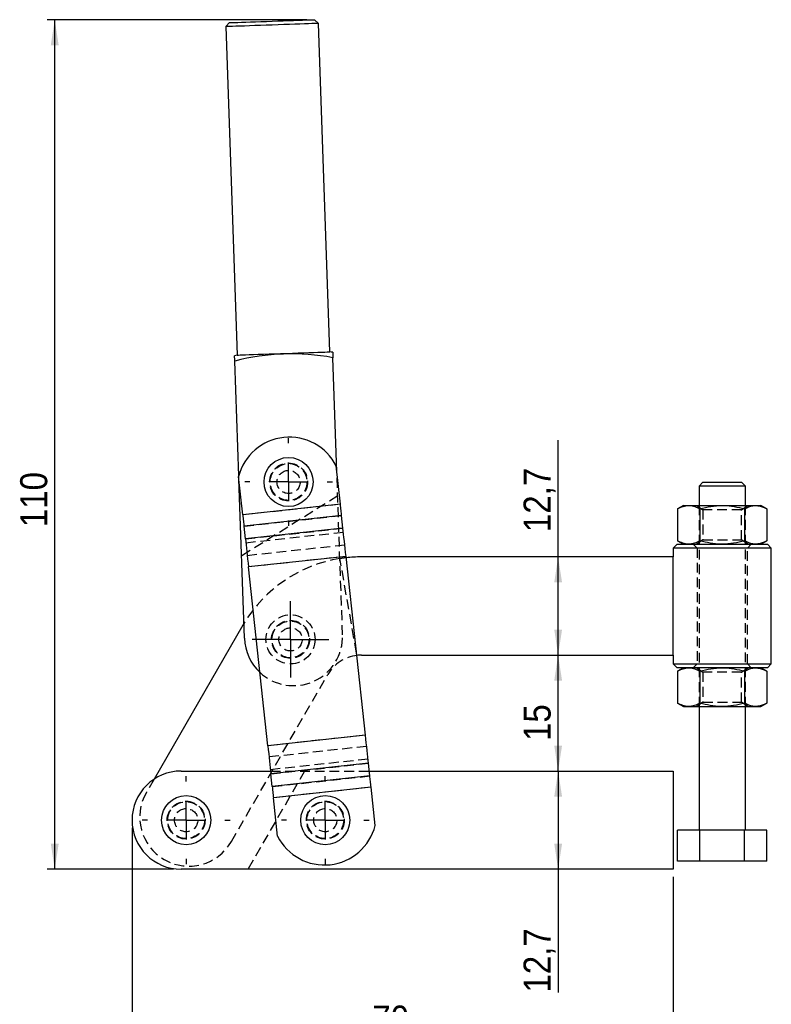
# Model space of a CAD drawing. Extents: x 62 to 368, y 48 to 282.
# Tile 2 of 4: x 62 to 159, y 114 to 241. Entities that reach past the tile are written whole.
import ezdxf

# ---------------------------------------------------------------- set-up
doc = ezdxf.new("R2010")
doc.units = 0
doc.linetypes.add('SLD-SÓLIDA', pattern=[0])
doc.linetypes.add('SLD-TRACEJADA', pattern=[1.905, 1.27, -0.635])
doc.layers.get('0').update_dxf_attribs({"linetype": 'CONTINUOUS'})
doc.styles.add('SLDTEXTSTYLE0', font='GOTHIC.TTF', dxfattribs={"width": 0.913})
doc.dimstyles.new('SLDDIMSTYLE0', dxfattribs={"dimtxt": 3.5, "dimasz": 3.302, "dimexe": 0, "dimexo": 0.0625, "dimgap": 0.875, "dimtad": 1, "dimdec": 1, "dimrnd": 1e-09, "dimzin": 12, "dimtxsty": 'SLDTEXTSTYLE0', "dimsah": 1, "dimcen": 0.09, "dimazin": 3, "dimtfac": 1, "dimtofl": 0, "dimtmove": 0, "dimatfit": 3, "dimtolj": 1, "dimtzin": 12})
doc.dimstyles.new('SLDDIMSTYLE1', dxfattribs={"dimtxt": 3.5, "dimasz": 3.302, "dimexe": 0, "dimexo": 0.0625, "dimgap": 0.875, "dimtad": 1, "dimrnd": 1e-09, "dimzin": 12, "dimtxsty": 'SLDTEXTSTYLE0', "dimsah": 1, "dimcen": 0.09, "dimazin": 3, "dimtfac": 1, "dimtofl": 0, "dimtmove": 0, "dimatfit": 3, "dimtolj": 1, "dimtzin": 12})
doc.dimstyles.new('SLDDIMSTYLE2', dxfattribs={"dimtxt": 3.5, "dimasz": 3.302, "dimexe": 0, "dimexo": 0.0625, "dimgap": 0.875, "dimtad": 1, "dimdec": 0, "dimrnd": 1e-09, "dimzin": 12, "dimtxsty": 'SLDTEXTSTYLE0', "dimsah": 1, "dimcen": 0.09, "dimazin": 3, "dimtfac": 1, "dimtofl": 0, "dimtmove": 0, "dimatfit": 3, "dimtolj": 1, "dimtzin": 12})
doc.dimstyles.new('SLDDIMSTYLE3', dxfattribs={"dimtxt": 3.5, "dimasz": 3.302, "dimexe": 0, "dimexo": 0.0625, "dimgap": 0.875, "dimtad": 1, "dimdec": 0, "dimrnd": 1e-09, "dimzin": 12, "dimtxsty": 'SLDTEXTSTYLE0', "dimsah": 1, "dimcen": 0.09, "dimazin": 3, "dimtfac": 1, "dimtdec": 0, "dimtofl": 0, "dimtmove": 0, "dimatfit": 3, "dimtolj": 1, "dimtzin": 12})

# ---------------------------------------------------------------- blocks, each defined once
blk = doc.blocks.new('*D1')
for p, q in [((131.62, 143.8), (131.62, 131.1)), ((131.62, 131.1), (131.62, 115.15))]:
    blk.add_line(p, q)
for points in [[(131.62, 143.8), (131.12, 140.5), (132.13, 140.5)], [(131.62, 131.1), (132.13, 134.4), (131.12, 134.4)]]:
    blk.add_solid(points)
at = {"insert": (127.15, 115.15, 0.1), "char_height": 3.5, "attachment_point": 1, "rotation": 90, "style": 'SLDTEXTSTYLE0'}
blk.add_mtext('12,7', dxfattribs=at)
blk = doc.blocks.new('*D2')
for p, q in [((131.62, 171.5), (131.62, 186.6)), ((131.62, 158.8), (131.62, 171.5))]:
    blk.add_line(p, q)
for points in [[(131.62, 171.5), (131.12, 168.2), (132.13, 168.2)], [(131.62, 158.8), (132.13, 162.1), (131.12, 162.1)]]:
    blk.add_solid(points)
at = {"insert": (127.15, 174.71, 0.1), "char_height": 3.5, "attachment_point": 1, "rotation": 90, "style": 'SLDTEXTSTYLE0'}
blk.add_mtext('12,7', dxfattribs=at)
blk = doc.blocks.new('*D3')
blk.add_line((131.62, 143.8), (131.62, 158.8))
for points in [[(131.62, 158.8), (131.12, 155.5), (132.13, 155.5)], [(131.62, 143.8), (132.13, 147.1), (131.12, 147.1)]]:
    blk.add_solid(points)
at = {"insert": (127.15, 147.69, 0.1), "char_height": 3.5, "attachment_point": 1, "rotation": 90, "style": 'SLDTEXTSTYLE0'}
blk.add_mtext('15', dxfattribs=at)
blk = doc.blocks.new('*D4')
for p, q in [((76.5, 136.45), (76.5, 108)), ((146.5, 130.1), (146.5, 108)), ((146.5, 109), (76.5, 109))]:
    blk.add_line(p, q)
for points in [[(76.5, 109), (79.8, 108.49), (79.8, 109.51)], [(146.5, 109), (143.2, 109.51), (143.2, 108.49)]]:
    blk.add_solid(points)
at = {"insert": (107.58, 113.47, 0.1), "char_height": 3.5, "attachment_point": 1, "style": 'SLDTEXTSTYLE0'}
blk.add_mtext('70', dxfattribs=at)
blk = doc.blocks.new('*D5')
for p, q in [((99.1, 240.99), (65.5, 240.99)), ((66.5, 131.1), (66.5, 240.99)), ((81.85, 131.1), (65.5, 131.1))]:
    blk.add_line(p, q)
for points in [[(66.5, 240.99), (65.99, 237.69), (67.01, 237.69)], [(66.5, 131.1), (67.01, 134.4), (65.99, 134.4)]]:
    blk.add_solid(points)
at = {"insert": (62.03, 175.35, 0.1), "char_height": 3.5, "attachment_point": 1, "rotation": 90, "style": 'SLDTEXTSTYLE0'}
blk.add_mtext('110', dxfattribs=at)
blk = doc.blocks.new('SW_CENTERMARKSYMBOL_0')
at = {"color": 0}
for p, q in [((0, 5), (0, 5.675)), ((0, 0), (0, 2.5)), ((-5, 0), (-5.675, 0)), ((0, 0), (-2.5, 0)), ((0, 0), (0, -2.5)), ((0, 0), (2.5, 0)), ((5, 0), (5.675, 0)), ((0, -5), (0, -5.675))]:
    blk.add_line(p, q, dxfattribs=at)
blk = doc.blocks.new('SW_CENTERMARKSYMBOL_1')
at = {"color": 0}
for p, q in [((0, 2.5), (0, 4.95)), ((0, 0), (0, 2.5)), ((-2.5, 0), (-4.95, 0)), ((0, 0), (-2.5, 0)), ((0, 0), (0, -2.5)), ((0, 0), (2.5, 0)), ((2.5, 0), (4.95, 0)), ((0, -2.5), (0, -4.95))]:
    blk.add_line(p, q, dxfattribs=at)
blk = doc.blocks.new('SW_CENTERMARKSYMBOL_2')
at = {"color": 0}
for p, q in [((0, 5), (0, 5.675)), ((0, 0), (0, 2.5)), ((-5, 0), (-5.675, 0)), ((0, 0), (-2.5, 0)), ((0, 0), (0, -2.5)), ((0, 0), (2.5, 0)), ((5, 0), (5.675, 0)), ((0, -5), (0, -5.675))]:
    blk.add_line(p, q, dxfattribs=at)
blk = doc.blocks.new('SW_CENTERMARKSYMBOL_3')
at = {"color": 0}
for p, q in [((0, 5), (0, 5.675)), ((0, 0), (0, 2.5)), ((-5, 0), (-5.675, 0)), ((0, 0), (-2.5, 0)), ((0, 0), (0, -2.5)), ((0, 0), (2.5, 0)), ((5, 0), (5.675, 0)), ((0, -5), (0, -5.675))]:
    blk.add_line(p, q, dxfattribs=at)

msp = doc.modelspace()

# ---------------------------------------------------------------- linework, layer by layer
at = {"color": 7, "linetype": 'SLD-SÓLIDA'}
for p, q in [((100.620953, 240.509419), (100.103808, 240.991666)), ((89.110508, 240.607767), (88.628263, 240.090622)), ((88.628263, 240.090622), (90.111705, 197.610396)), ((102.104395, 198.029189), (100.620953, 240.509419)), ((90.307538, 181.973672), (89.788773, 196.82915)), ((102.996502, 182.511362), (102.481037, 197.272374)), ((103.452982, 178.305189), (102.914128, 183.27039)), ((90.827118, 176.934949), (90.288263, 181.900153)), ((91.040771, 160.976625), (90.320467, 181.603415)), ((150.349359, 181.151802), (149.849358, 180.651805)), ((150.349359, 181.151802), (155.349362, 181.151802)), ((155.849363, 180.651805), (155.349362, 181.151802)), ((149.849358, 180.651805), (149.849358, 178.151804)), ((155.849363, 180.651805), (149.849358, 180.651805)), ((155.849363, 178.151804), (155.849363, 180.651805)), ((103.452982, 178.305189), (90.827118, 176.934949)), ((147.849362, 178.151804), (147.075857, 177.705223)), ((147.075857, 177.705223), (147.075857, 173.598385)), ((147.849362, 178.151804), (148.519236, 178.151804)), ((148.519236, 178.151804), (152.849364, 178.151804)), ((149.962607, 177.705223), (149.962607, 173.598385)), ((152.849364, 178.151804), (157.179485, 178.151804)), ((155.736114, 177.705223), (155.736114, 173.598385)), ((157.179485, 178.151804), (157.84936, 178.151804)), ((158.622864, 177.705223), (157.84936, 178.151804)), ((158.622864, 177.705223), (158.622864, 173.598385)), ((103.610798, 176.851018), (90.984933, 175.480782)), ((103.789282, 175.206403), (103.610798, 176.851018)), ((91.163418, 173.836167), (90.984933, 175.480782)), ((103.789282, 175.206403), (91.163418, 173.836167)), ((147.075857, 173.598385), (147.849362, 173.151805)), ((157.84936, 173.151805), (158.622864, 173.598385)), ((146.999362, 173.151805), (146.499361, 172.651804)), ((146.499361, 172.651804), (146.499361, 171.501803)), ((152.849364, 172.651804), (146.499361, 172.651804)), ((146.999362, 173.151805), (152.849364, 173.151805)), ((152.849364, 173.151805), (158.699359, 173.151805)), ((159.19936, 172.651804), (152.849364, 172.651804)), ((159.19936, 172.651804), (158.699359, 173.151805)), ((159.19936, 157.651803), (159.19936, 172.651804)), ((104.18382, 171.570981), (91.557957, 170.200745)), ((106.693487, 148.446015), (104.18382, 171.570981)), ((146.499361, 171.501803), (106.163948, 171.501803)), ((146.499361, 158.801804), (146.499361, 171.501803)), ((94.067621, 147.075777), (91.557957, 170.200745)), ((90.835299, 162.651804), (79.342427, 142.745566)), ((90.97403, 162.887855), (90.835299, 162.651804)), ((105.595083, 158.769338), (105.538004, 159.093047)), ((106.163948, 158.801804), (146.499361, 158.801804)), ((146.499361, 158.801804), (146.499361, 157.651803)), ((146.499361, 157.651803), (146.999362, 157.151804)), ((146.499361, 157.651803), (152.849364, 157.651803)), ((152.849364, 157.151804), (146.999362, 157.151804)), ((147.849362, 157.151804), (147.075857, 156.705222)), ((147.075857, 156.705222), (147.075857, 152.598386)), ((149.962607, 156.705222), (149.962607, 152.598386)), ((152.849364, 157.651803), (159.19936, 157.651803)), ((158.699359, 157.151804), (152.849364, 157.151804)), ((155.736114, 156.705222), (155.736114, 152.598386)), ((158.622864, 156.705222), (157.84936, 157.151804)), ((158.622864, 156.705222), (158.622864, 152.598386)), ((158.699359, 157.151804), (159.19936, 157.651803)), ((147.075857, 152.598386), (147.849362, 152.151804)), ((147.849362, 152.151804), (148.519236, 152.151804)), ((148.519236, 152.151804), (152.849364, 152.151804)), ((149.849358, 152.151804), (149.849358, 136.151804)), ((152.849364, 152.151804), (157.179485, 152.151804)), ((155.849363, 136.151804), (155.849363, 152.151804)), ((157.179485, 152.151804), (157.84936, 152.151804)), ((157.84936, 152.151804), (158.622864, 152.598386)), ((106.693487, 148.446015), (94.067621, 147.075777)), ((107.088025, 144.810593), (94.462161, 143.440355)), ((107.266509, 143.165979), (107.088025, 144.810593)), ((82.849361, 143.801804), (94.422934, 143.801804)), ((94.640644, 141.795741), (94.462161, 143.440355)), ((107.266509, 143.165979), (94.640644, 141.795741)), ((107.197506, 143.801804), (146.499361, 143.801804)), ((146.499361, 143.801804), (146.499361, 131.101804)), ((107.424324, 141.71181), (94.79846, 140.341572)), ((107.963178, 136.746607), (107.424324, 141.71181)), ((95.337314, 135.376369), (94.79846, 140.341572)), ((147.075857, 132.151804), (147.075857, 136.151804)), ((149.962607, 136.151804), (147.075857, 136.151804)), ((149.962607, 132.151804), (149.962607, 136.151804)), ((155.736114, 136.151804), (149.962607, 136.151804)), ((155.736114, 132.151804), (155.736114, 136.151804)), ((158.622864, 136.151804), (155.736114, 136.151804)), ((158.622864, 132.151804), (158.622864, 136.151804)), ((149.962607, 132.151804), (147.075857, 132.151804)), ((155.736114, 132.151804), (149.962607, 132.151804)), ((158.622864, 132.151804), (155.736114, 132.151804)), ((146.499361, 131.101804), (82.849361, 131.101804))]:
    msp.add_line(p, q, dxfattribs=at)
at = {"color": 7, "linetype": 'SLD-TRACEJADA'}
for p, q in [((103.733034, 161.419848), (102.996502, 182.511362)), ((90.320467, 181.603415), (90.307538, 181.973672)), ((103.105459, 179.391241), (90.669091, 171.620137)), ((103.452982, 178.305189), (90.827118, 176.934949)), ((149.553652, 178.151804), (150.349359, 177.594642)), ((149.849358, 178.151804), (149.849358, 152.151804)), ((155.349362, 177.594642), (150.349359, 177.594642)), ((150.349359, 177.594642), (150.349359, 173.708963)), ((155.349362, 177.594642), (156.145069, 178.151804)), ((155.349362, 173.708963), (155.349362, 177.594642)), ((155.849363, 152.151804), (155.849363, 178.151804)), ((90.984933, 175.480782), (103.610798, 176.851018)), ((91.163418, 173.836167), (103.789282, 175.206403)), ((103.847522, 174.669764), (91.221657, 173.299527)), ((150.349359, 173.708963), (149.553652, 173.151805)), ((150.349359, 173.708963), (155.014421, 173.708963)), ((155.014421, 173.708963), (155.349362, 173.708963)), ((156.145069, 173.151805), (155.349362, 173.708963)), ((104.026006, 173.025152), (91.400141, 171.654912)), ((149.099361, 173.151805), (149.599362, 172.651804)), ((149.599362, 172.651804), (149.599362, 157.651803)), ((156.09936, 172.651804), (156.599361, 173.151805)), ((156.09936, 157.651803), (156.09936, 172.651804)), ((104.18382, 171.570981), (91.557957, 170.200745)), ((105.538004, 159.093047), (103.388611, 171.282864)), ((149.599362, 157.651803), (149.099361, 157.151804)), ((149.553652, 157.151804), (150.349359, 156.594644)), ((155.349362, 156.594644), (156.145069, 157.151804)), ((156.599361, 157.151804), (156.09936, 157.651803)), ((89.348622, 134.676804), (101.833822, 156.301804)), ((155.349362, 156.594644), (150.349359, 156.594644)), ((150.349359, 156.594644), (150.349359, 152.708964)), ((155.349362, 152.708964), (155.349362, 156.594644)), ((150.349359, 152.708964), (149.553652, 152.151804)), ((150.349359, 152.708964), (155.014421, 152.708964)), ((155.014421, 152.708964), (155.349362, 152.708964)), ((156.145069, 152.151804), (155.349362, 152.708964)), ((106.693487, 148.446015), (94.067621, 147.075777)), ((106.851302, 146.991846), (94.225438, 145.621609)), ((107.029786, 145.347232), (94.403922, 143.976994)), ((94.462161, 143.440355), (107.088025, 144.810593)), ((79.342427, 142.745566), (78.3501, 141.026804)), ((98.831709, 143.801804), (91.499361, 131.101804)), ((94.422934, 143.801804), (107.197506, 143.801804)), ((94.640644, 141.795741), (107.266509, 143.165979)), ((107.424324, 141.71181), (94.79846, 140.341572))]:
    msp.add_line(p, q, dxfattribs=at)
at = {"color": 7, "linetype": 'SLD-SÓLIDA', "flags": 128}
for points in [[(89.110508, 240.607767), (89.138113, 240.608736), (89.260244, 240.612997), (89.477791, 240.620597), (89.786871, 240.631385), (90.181969, 240.645184), (90.656036, 240.661739), (91.20061, 240.680753), (91.805973, 240.701898), (92.461325, 240.724778), (93.154968, 240.749008), (93.874527, 240.774131), (94.607157, 240.799716)], [(94.607157, 240.799716), (95.339789, 240.825302), (96.059348, 240.850425), (96.752991, 240.874647), (97.408343, 240.897535), (98.013706, 240.918672), (98.55828, 240.937694), (99.032346, 240.954249), (99.427444, 240.968047), (99.736524, 240.978836), (99.954072, 240.986435), (100.076202, 240.990697), (100.103808, 240.991666)], [(94.624608, 240.300021), (93.857811, 240.273243), (93.103608, 240.246906), (92.374376, 240.221439), (91.682095, 240.197262), (91.038131, 240.174776), (90.453055, 240.154347), (89.936476, 240.136309), (89.496876, 240.120953), (89.141474, 240.108548), (88.876104, 240.09928), (88.705125, 240.093304), (88.631343, 240.090734), (88.628263, 240.090622)], [(100.620953, 240.509419), (100.617872, 240.509308), (100.544091, 240.50673), (100.373111, 240.500762), (100.10774, 240.491493), (99.752338, 240.479088), (99.312739, 240.463732), (98.79616, 240.445694), (98.211085, 240.425265), (97.567118, 240.402772), (96.874838, 240.378602), (96.145607, 240.353136), (95.391403, 240.326798), (94.624608, 240.300021)], [(89.788773, 196.82915), (89.778171, 197.132731), (89.770576, 197.350221), (89.766011, 197.480975), (89.764487, 197.524606)], [(90.111705, 197.610396), (90.139413, 197.61136), (90.262046, 197.615644), (90.480669, 197.623278), (90.791694, 197.634141), (91.190013, 197.648051), (91.669088, 197.664777), (92.221049, 197.684052), (92.836834, 197.705558), (93.506334, 197.728938), (94.218552, 197.753808), (94.961797, 197.779762), (95.723863, 197.806376), (96.492236, 197.833205), (97.254302, 197.859819), (97.997548, 197.885773), (98.709767, 197.910646), (99.379265, 197.934023), (99.99505, 197.955529), (100.547011, 197.974803), (101.026086, 197.991534), (101.424405, 198.00544), (101.735429, 198.016303), (101.954054, 198.023936), (102.076686, 198.02822), (102.104395, 198.029189)], [(102.45675, 197.96783), (102.458273, 197.924199), (102.462841, 197.793445), (102.470435, 197.575955), (102.481037, 197.272374)], [(103.610798, 176.851018), (103.594906, 176.997459), (103.577522, 177.157635), (103.55883, 177.329867), (103.539027, 177.512346), (103.51832, 177.703152), (103.496925, 177.900283), (103.475071, 178.101665), (103.452982, 178.305189)], [(90.827118, 176.934949), (90.849206, 176.731429), (90.871062, 176.530043), (90.892455, 176.332912), (90.913163, 176.142106), (90.932967, 175.95963), (90.951658, 175.787399), (90.969041, 175.627219), (90.984933, 175.480782)], [(104.18382, 171.570981), (104.128602, 172.079785), (104.073964, 172.583247), (104.02048, 173.076073), (103.968709, 173.553089), (103.919202, 174.009285), (103.872472, 174.439861), (103.829013, 174.840304), (103.789282, 175.206403)], [(91.163418, 173.836167), (91.203149, 173.470067), (91.246607, 173.069625), (91.293336, 172.639045), (91.342845, 172.182853), (91.394615, 171.705837), (91.448099, 171.213011), (91.502738, 170.709549), (91.557957, 170.200745)], [(107.088025, 144.810593), (107.048293, 145.176692), (107.004836, 145.577134), (106.958106, 146.007714), (106.908597, 146.463908), (106.856828, 146.940924), (106.803344, 147.43375), (106.748705, 147.93721), (106.693487, 148.446015)], [(94.067621, 147.075777), (94.122841, 146.566973), (94.177478, 146.063513), (94.230964, 145.570687), (94.282733, 145.093671), (94.332242, 144.637477), (94.37897, 144.206897), (94.422429, 143.806454), (94.462161, 143.440355)], [(107.424324, 141.71181), (107.402237, 141.915332), (107.38038, 142.116716), (107.358988, 142.313846), (107.338281, 142.504653), (107.318477, 142.68713), (107.299786, 142.859362), (107.282401, 143.019539), (107.266509, 143.165979)], [(94.640644, 141.795741), (94.656538, 141.649301), (94.67392, 141.489124), (94.692612, 141.316892), (94.712415, 141.134415), (94.733122, 140.943609), (94.754517, 140.746478), (94.776373, 140.545094), (94.79846, 140.341572)]]:
    msp.add_lwpolyline(points, dxfattribs=at)
at = {"color": 7, "linetype": 'SLD-SÓLIDA'}
for centre in [(96.752081, 181.194956), (83.499361, 137.451804), (101.499361, 137.451804)]:
    msp.add_circle(centre, 3.175, dxfattribs=at)
at = {"color": 7, "linetype": 'SLD-TRACEJADA'}
for centre, radius in [((96.752081, 181.194956), 2.45), ((96.752081, 181.194956), 2.38125), ((96.752081, 181.194956), 1.5), ((96.999361, 160.83449), 3.175), ((96.999361, 160.83449), 2.45), ((96.999361, 160.83449), 2.38125), ((96.999361, 160.83449), 1.5), ((83.499361, 137.451804), 2.45), ((83.499361, 137.451804), 2.38125), ((83.499361, 137.451804), 1.5), ((101.499361, 137.451804), 2.45), ((101.499361, 137.451804), 2.38125), ((101.499361, 137.451804), 1.5)]:
    msp.add_circle(centre, radius, dxfattribs=at)
at = {"color": 7, "linetype": 'SLD-SÓLIDA'}
for centre, radius, start, end in [((97.133881, 168.44382), 30, 103.53695903, 104.22004107), ((97.133881, 168.44382), 29.320258, 79.49212408, 104.50787592), ((97.133881, 168.44382), 30, 79.77995893, 80.46304097), ((96.858207, 180.217075), 6.782102, 26.75664098, 165.63106726), ((106.163949, 153.801804), 17.7, 90, 96.36025324), ((97.386903, 161.198236), 6.35, 182, 226.76275741), ((106.163949, 153.801804), 5, 90, 96.53287351), ((82.849361, 137.451804), 6.35, 90, 270), ((101.393235, 138.429685), 6.782102, 206.75664098, 345.63106726)]:
    msp.add_arc(centre, radius, start, end, dxfattribs=at)
at = {"color": 7, "linetype": 'SLD-TRACEJADA'}
for centre, radius, start, end in [((106.163949, 153.801804), 17.7, 99.02113575, 149.11368724), ((106.163949, 153.801804), 17.7, 96.36025324, 99.02113575), ((97.386903, 161.198236), 6.35, 226.76275741, 2), ((106.163949, 153.801804), 5, 96.53287351, 150), ((83.849361, 137.851804), 6.35, 150, 330)]:
    msp.add_arc(centre, radius, start, end, dxfattribs=at)
at = {"color": 7, "linetype": 'SLD-SÓLIDA'}
for points, knots in [([(147.075857, 177.705223), (147.310267, 177.830042), (147.783385, 178.081967), (148.272471, 178.128384), (148.519236, 178.151804)], [0, 0, 0, 0, 0.4954574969, 1, 1, 1, 1]), ([(148.519236, 178.151804), (148.553436, 178.151271), (148.812518, 178.147238), (149.30101, 178.049703), (149.740732, 177.820749), (149.962607, 177.705223)], [0, 0, 0, 0, 0.0700628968, 0.5307700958, 1, 1, 1, 1]), ([(149.962607, 177.705223), (150.43143, 177.830042), (151.37767, 178.081966), (152.355838, 178.128384), (152.849364, 178.151804)], [0, 0, 0, 0, 0.49545874, 1, 1, 1, 1]), ([(152.849364, 178.151804), (152.917761, 178.151271), (153.435924, 178.147238), (154.412922, 178.049703), (155.292364, 177.820749), (155.736114, 177.705223)], [0, 0, 0, 0, 0.07006056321, 0.53076997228, 1, 1, 1, 1]), ([(155.736114, 177.705223), (155.913078, 177.799001), (156.268615, 177.987409), (156.753563, 178.129952), (157.058867, 178.145616), (157.179485, 178.151804)], [0, 0, 0, 0, 0.3747927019, 0.7529963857, 1, 1, 1, 1]), ([(157.179485, 178.151804), (157.36614, 178.137388), (157.742149, 178.108348), (158.223439, 177.92335), (158.514433, 177.764437), (158.622864, 177.705223)], [0, 0, 0, 0, 0.38211750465, 0.76976397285, 1, 1, 1, 1]), ([(148.519236, 173.151805), (148.485037, 173.152337), (148.225953, 173.15637), (147.737453, 173.253905), (147.297732, 173.482859), (147.075857, 173.598385)], [0, 0, 0, 0, 0.0700628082, 0.5307706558, 1, 1, 1, 1]), ([(149.962607, 173.598385), (149.728197, 173.473567), (149.255078, 173.221642), (148.765998, 173.175224), (148.519236, 173.151805)], [0, 0, 0, 0, 0.495458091, 1, 1, 1, 1]), ([(152.849364, 173.151805), (152.780965, 173.152337), (152.2628, 173.15637), (151.285799, 173.253905), (150.406357, 173.482859), (149.962607, 173.598385)], [0, 0, 0, 0, 0.0700629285, 0.5307711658, 1, 1, 1, 1]), ([(155.736114, 173.598385), (155.267291, 173.473567), (154.321054, 173.221643), (153.342888, 173.175224), (152.849364, 173.151805)], [0, 0, 0, 0, 0.4954599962, 1, 1, 1, 1]), ([(157.179485, 173.151805), (157.058867, 173.15799), (156.755385, 173.173554), (156.270419, 173.315459), (155.914854, 173.503739), (155.736114, 173.598385)], [0, 0, 0, 0, 0.2470032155, 0.6214752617, 1, 1, 1, 1]), ([(158.622864, 173.598385), (158.514433, 173.539171), (158.225894, 173.381601), (157.744704, 173.19599), (157.36869, 173.166595), (157.179485, 173.151805)], [0, 0, 0, 0, 0.2302365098, 0.612667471, 1, 1, 1, 1]), ([(147.075857, 156.705222), (147.310267, 156.830041), (147.783385, 157.081968), (148.272471, 157.128385), (148.519236, 157.151804)], [0, 0, 0, 0, 0.4954575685, 1, 1, 1, 1]), ([(148.519236, 157.151804), (148.553436, 157.151271), (148.812518, 157.147233), (149.301011, 157.049709), (149.740732, 156.82075), (149.962607, 156.705222)], [0, 0, 0, 0, 0.0700628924, 0.5307698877, 1, 1, 1, 1]), ([(149.962607, 156.705222), (150.43143, 156.830041), (151.37767, 157.081967), (152.355838, 157.128384), (152.849364, 157.151804)], [0, 0, 0, 0, 0.4954588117, 1, 1, 1, 1]), ([(152.849364, 157.151804), (152.917761, 157.151271), (153.435924, 157.147232), (154.412923, 157.049709), (155.292364, 156.82075), (155.736114, 156.705222)], [0, 0, 0, 0, 0.0700605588, 0.5307697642, 1, 1, 1, 1]), ([(155.736114, 156.705222), (155.913078, 156.799), (156.268615, 156.98741), (156.753563, 157.129953), (157.058867, 157.145616), (157.179485, 157.151804)], [0, 0, 0, 0, 0.37479279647, 0.75299642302, 1, 1, 1, 1]), ([(157.179485, 157.151804), (157.36614, 157.137388), (157.742149, 157.108349), (158.223438, 156.923348), (158.514433, 156.764436), (158.622864, 156.705222)], [0, 0, 0, 0, 0.382117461, 0.7697639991, 1, 1, 1, 1]), ([(148.519236, 152.151804), (148.485037, 152.152337), (148.225954, 152.156372), (147.737453, 152.253901), (147.297732, 152.482859), (147.075857, 152.598386)], [0, 0, 0, 0, 0.070062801, 0.5307705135, 1, 1, 1, 1]), ([(149.962607, 152.598386), (149.728197, 152.473567), (149.255078, 152.221641), (148.765998, 152.175223), (148.519236, 152.151804)], [0, 0, 0, 0, 0.4954581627, 1, 1, 1, 1]), ([(152.849364, 152.151804), (152.780965, 152.152337), (152.2628, 152.156372), (151.285799, 152.253901), (150.406357, 152.482859), (149.962607, 152.598386)], [0, 0, 0, 0, 0.0700629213, 0.5307710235, 1, 1, 1, 1]), ([(155.736114, 152.598386), (155.267291, 152.473567), (154.321054, 152.221642), (153.342888, 152.175224), (152.849364, 152.151804)], [0, 0, 0, 0, 0.4954600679, 1, 1, 1, 1]), ([(157.179485, 152.151804), (157.058867, 152.157989), (156.755385, 152.173552), (156.270419, 152.31546), (155.914854, 152.50374), (155.736114, 152.598386)], [0, 0, 0, 0, 0.247003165, 0.6214752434, 1, 1, 1, 1]), ([(158.622864, 152.598386), (158.514433, 152.539172), (158.225894, 152.381602), (157.744704, 152.195991), (157.36869, 152.166595), (157.179485, 152.151804)], [0, 0, 0, 0, 0.2302365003, 0.6126674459, 1, 1, 1, 1])]:
    msp.add_open_spline(points, degree=3, knots=knots, dxfattribs=at)

# ---------------------------------------------------------------- block references
for name, p in [('SW_CENTERMARKSYMBOL_0', (96.752081, 181.194956)), ('SW_CENTERMARKSYMBOL_1', (96.999361, 160.83449)), ('SW_CENTERMARKSYMBOL_3', (83.499361, 137.451804)), ('SW_CENTERMARKSYMBOL_2', (101.499361, 137.451804))]:
    msp.add_blockref(name, p)

# ---------------------------------------------------------------- dimensions: what is measured, and where the dimension line sits
for base, p1, p2, dimstyle, picture, middle in [((66.499361, 240.991663), (82.849361, 131.101804), (100.103807, 240.991663), 'SLDDIMSTYLE3', '*D5', (66.499361, 180.653528)), ((131.624976, 171.501804), (146.499361, 158.801804), (146.499361, 171.501804), 'SLDDIMSTYLE1', '*D2', (131.624976, 180.653528)), ((131.624976, 158.801804), (146.499361, 143.801804), (146.499361, 158.801804), 'SLDDIMSTYLE2', '*D3', (131.624976, 151.697127)), ((131.624976, 131.101804), (146.499361, 143.801804), (146.499361, 131.101804), 'SLDDIMSTYLE0', '*D1', (131.624976, 121.101804))]:
    dim = msp.add_linear_dim(base=base, p1=p1, p2=p2, angle=90, dimstyle=dimstyle)
    dim.commit()
    dim.dimension.update_dxf_attribs({"geometry": picture, "text_midpoint": middle, "dimtype": 160})
dim = msp.add_linear_dim(base=(76.499361, 109.002054), p1=(146.499361, 131.101804), p2=(76.499361, 137.451804), dimstyle='SLDDIMSTYLE1')
dim.commit()
dim.dimension.update_dxf_attribs({"geometry": '*D4', "text_midpoint": (111.584013, 109.002054), "dimtype": 160})

doc.saveas('drawing.dxf')
